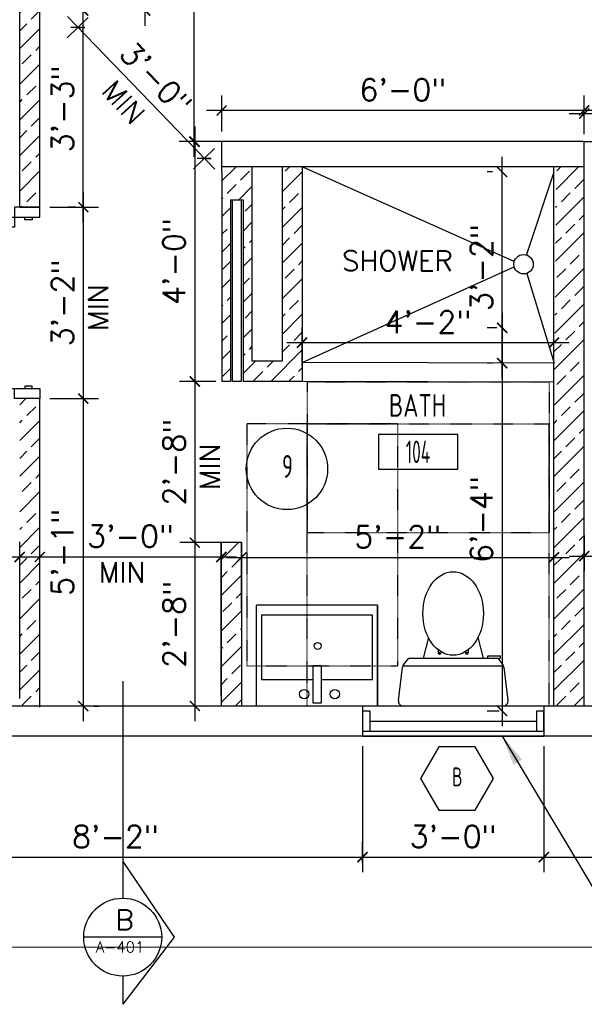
# Model space of a CAD drawing. Header units: inches. Extents: x -3803 to 34213, y -3756 to 4522.
# Tile 15 of 64: x 31445 to 31557, y 2309 to 2504. Entities that reach past the tile are written whole.
import ezdxf
from ezdxf.enums import TextEntityAlignment as Align

# ---------------------------------------------------------------- set-up
doc = ezdxf.new("R2010")
doc.units = ezdxf.units.IN
doc.header["$LTSCALE"] = 0.011
doc.header["$MEASUREMENT"] = 0
doc.header["$PDMODE"] = 1
doc.linetypes.add('DASHED2', pattern=[0.375, 0.25, -0.125])
doc.layers.get('0').update_dxf_attribs({"linetype": 'CONTINUOUS'})
doc.layers.get('Defpoints').update_dxf_attribs({"linetype": 'CONTINUOUS'})
for name, color, linetype in [('a-door', 2, 'CONTINUOUS'), ('FHA', 8, 'DASHED2'), ('FIXT', 8, 'CONTINUOUS'), ('G-SYMB', 1, 'CONTINUOUS'), ('Hatch-ExisWalls', 123, 'CONTINUOUS'), ('TEXT', 2, 'CONTINUOUS'), ('Walls', 5, 'CONTINUOUS')]:
    doc.layers.add(name, color=color, linetype=linetype)
doc.layers.add('DIM', color=4, linetype='CONTINUOUS', lineweight=13)
doc.styles.add('MED', font='archstyl.shx', dxfattribs={"width": 0.8, "height": 0.125})
doc.styles.add('ROMANS', font='romans.shx')
doc.styles.add('SMA', font='archstyl.shx', dxfattribs={"width": 0.8, "height": 0.0625})
doc.dimstyles.new('ANGEL', dxfattribs={"dimtxt": 4.375, "dimasz": 2, "dimexe": 3, "dimexo": 2, "dimgap": 1.5, "dimtad": 1, "dimdec": 0, "dimzin": 3, "dimdsep": 46, "dimlunit": 4, "dimtxsty": 'ROMANS', "dimblk": 'ARCHTICK', "dimcen": 0, "dimdle": 3, "dimclrd": 4, "dimclre": 4, "dimclrt": 2, "dimadec": 0, "dimazin": 0, "dimtfac": 1, "dimtdec": 0, "dimtmove": 1, "dimatfit": 3, "dimfxl": 1, "dimfrac": 2, "dimtolj": 1, "dimtzin": 0, "dimarcsym": 0})
doc.dimstyles.new('Copy of STANDARD', dxfattribs={"dimtxt": 8, "dimasz": 3, "dimexe": 3, "dimexo": 3, "dimgap": 3, "dimtad": 1, "dimrnd": 1, "dimzin": 3, "dimdsep": 46, "dimlunit": 4, "dimtxsty": 'Standard', "dimblk": 'ARCHTICK', "dimcen": 3, "dimdle": 3, "dimadec": 0, "dimazin": 0, "dimtfac": 1, "dimtix": 1, "dimtofl": 0, "dimtmove": 1, "dimatfit": 3, "dimfxl": 3, "dimtolj": 1, "dimtzin": 0, "dimlwd": -1, "dimlwe": -1, "dimarcsym": 0})
pattern_1 = [(45, (2203.535, -134.2524), (-3.5355339, 3.5355339), []), (45, (2207.0704, -134.2524), (-3.5355339, 3.5355339), [2.5, -1.25])]

# ---------------------------------------------------------------- blocks, each defined once
blk = doc.blocks.new('A$C6F230B04')
at = {"ltscale": 48}
for p, q in [((0.82, 18.91), (0, 25.49)), ((0.99, 26.61), (20.75, 26.61)), ((21.74, 25.49), (20.91, 18.91)), ((20.8, 18.63), (0.95, 18.63)), ((2.04, 17.13), (1.03, 18.41)), ((20.71, 18.41), (19.7, 17.13)), ((3.98, 16.63), (1.48, 16.63)), ((19.7, 17.13), (2.04, 17.13)), ((5.96, 13), (4.9, 17.13)), ((15.78, 13), (16.84, 17.13))]:
    blk.add_line(p, q, dxfattribs=at)
for p, q in [((1.48, 17.13), (1.48, 16.63)), ((1.87, 17.13), (1.5, 17.13)), ((3.98, 17.13), (3.98, 16.63)), ((7.9, 15.45), (7.9, 16.08)), ((8.15, 16.33), (8.15, 16.33)), ((8.4, 15.8), (8.4, 16.08)), ((13.34, 15.8), (13.34, 16.08)), ((13.59, 16.33), (13.59, 16.33)), ((13.84, 15.45), (13.84, 16.08))]:
    blk.add_line(p, q)
for centre in [(8.15, 16.09), (13.59, 16.09)]:
    blk.add_circle(centre, 0.125)
for centre, start, end in [((0.99, 25.61), 90, 187.1438), ((20.75, 25.61), 352.8562, 90), ((1.82, 19.03), 187.1438, 218.2232), ((19.92, 19.03), 321.7768, 352.8562)]:
    blk.add_arc(centre, 1, start, end, dxfattribs=at)
for centre, start, end in [((8.15, 16.08), 90, 180), ((8.15, 16.08), 0, 90), ((13.59, 16.08), 90, 180), ((13.59, 16.08), 0, 90)]:
    blk.add_arc(centre, 0.25, start, end)
blk.add_ellipse((10.87, 8.25), major_axis=(0, 8.29), ratio=0.724165)
blk = doc.blocks.new('_ArchTick')
at = {"color": 0, "linetype": 'ByBlock', "const_width": 0.15}
blk.add_lwpolyline([(-0.5, -0.5), (0.5, 0.5)], dxfattribs=at)
blk = doc.blocks.new('*D383')
at = {"layer": 'Defpoints', "color": 0, "transparency": 16777216}
for p in [(-95.34, -164.96), (-96.28, -241), (-94.85, -241)]:
    blk.add_point(p, dxfattribs=at)
at = {"layer": 'DIM', "color": 4, "lineweight": -2, "transparency": 16777216}
for p, q in [((-96.28, -161.96), (-96.28, -244)), ((-97.34, -164.96), (-99.28, -164.96)), ((-96.85, -241), (-99.28, -241))]:
    blk.add_line(p, q, dxfattribs=at)
at = {"layer": 'DIM', "color": 4, "lineweight": -2, "transparency": 16777216, "xscale": 2, "yscale": 2, "zscale": 2}
for p, rotation in [((-96.28, -164.96), 90), ((-96.28, -241), 270)]:
    blk.add_blockref('_ArchTick', p, dxfattribs=dict(at, rotation=rotation))
at = {"layer": 'DIM', "color": 2, "transparency": 16777216, "insert": (-100.39, -202.98), "char_height": 4.375, "attachment_point": 5, "rotation": 90, "style": 'ROMANS'}
blk.add_mtext('\\A1;6\'-4"', dxfattribs=at)
blk = doc.blocks.new('AINC-DOORID')
at = {"layer": 'G-SYMB'}
blk.add_circle((0, 0), 0.1673, dxfattribs=at)
at = {"layer": 'G-SYMB', "color": 4, "linetype": 'Continuous', "style": 'SMA', "width": 0.75}
blk.add_attdef('DNUM', text='', height=0.0938, dxfattribs=at).set_placement((0.0025, 0.0102), align=Align.MIDDLE)
blk = doc.blocks.new('AINC-ROOMID')
at = {"layer": 'G-SYMB'}
blk.add_lwpolyline([(-0.2473, -0.3519), (0.2533, -0.3519), (0.2533, -0.1607), (-0.2473, -0.1607)], close=True, dxfattribs=at)
at = {"layer": 'G-SYMB', "color": 4, "linetype": 'Continuous', "style": 'MED', "oblique": -180, "text_generation_flag": 6}
for tag, p in [('%%UROOM-ID', (0, 0.2093)), ('%%USPAN', (0, 0))]:
    blk.add_attdef(tag, text='', height=0.125, rotation=180, dxfattribs=at).set_placement(p, align=Align.MIDDLE)
at = {"layer": 'G-SYMB', "color": 4, "linetype": 'Continuous', "style": 'MED', "text_generation_flag": 6, "width": 0.75}
blk.add_attdef('R-NUM', text='', height=0.125, rotation=180, dxfattribs=at).set_placement((0.003, -0.2563), align=Align.MIDDLE)
blk = doc.blocks.new('32inch clear swing door')
at = {"layer": 'a-door', "color": 2, "linetype": 'Continuous', "lineweight": -3}
for p, q in [((-2.5, -36), (-2.5, -38)), ((2.5, -36), (-2.5, -36)), ((-1, -36), (-1, -35.5)), ((-1, -35.5), (0.5, -35.5)), ((0.5, -36), (-1, -36)), ((0.5, -35.5), (0.5, -36)), ((2.5, -38), (2.5, -36)), ((-2.5, -38), (2.5, -38))]:
    blk.add_line(p, q, dxfattribs=at)
for points in [[(-2.5, -2), (-2.5, 0), (2.5, 0), (2.5, -2)], [(-1, -2), (-1, -2.5), (0.5, -2.5), (0.5, -2)], [(2.5, -2), (2.5, -4), (36.5, -4), (36.5, -2)]]:
    blk.add_lwpolyline(points, close=True, dxfattribs=at)
at = {"layer": 'a-door', "color": 2, "linetype": 'Continuous', "lineweight": -3, "extrusion": (0, 0, -1)}
blk.add_arc((-2.79, -2.24), 33.76, 182.9866, 270.4848, dxfattribs=at)
blk = doc.blocks.new('*D384')
at = {"layer": 'Defpoints', "color": 0, "transparency": 16777216}
for p in [(-86, -167.89), (-135.99, -174.59), (-86, -180.54)]:
    blk.add_point(p, dxfattribs=at)
at = {"layer": 'DIM', "color": 4, "lineweight": -2, "transparency": 16777216}
for p, q in [((-135.99, -172.59), (-135.99, -164.89)), ((-86, -178.54), (-86, -164.89)), ((-138.99, -167.89), (-83, -167.89))]:
    blk.add_line(p, q, dxfattribs=at)
at = {"layer": 'DIM', "color": 4, "lineweight": -2, "transparency": 16777216, "xscale": 2, "yscale": 2, "zscale": 2, "rotation": 180}
blk.add_blockref('_ArchTick', (-135.99, -167.89), dxfattribs=at)
at = {"layer": 'DIM', "color": 4, "lineweight": -2, "transparency": 16777216, "xscale": 2, "yscale": 2, "zscale": 2}
blk.add_blockref('_ArchTick', (-86, -167.89), dxfattribs=at)
at = {"layer": 'DIM', "color": 2, "transparency": 16777216, "insert": (-111, -163.79), "char_height": 4.375, "attachment_point": 5, "style": 'ROMANS'}
blk.add_mtext('\\A1;4\'-2"', dxfattribs=at)
blk = doc.blocks.new('*D385')
at = {"layer": 'Defpoints', "color": 0, "transparency": 16777216}
for p in [(-192, -210.42), (-288, -223.06), (-192, -240.51)]:
    blk.add_point(p, dxfattribs=at)
at = {"layer": 'DIM', "color": 4, "lineweight": -2, "transparency": 16777216}
for p, q in [((-288, -221.06), (-288, -207.42)), ((-192, -238.51), (-192, -207.42)), ((-291, -210.42), (-189, -210.42))]:
    blk.add_line(p, q, dxfattribs=at)
at = {"layer": 'DIM', "color": 4, "lineweight": -2, "transparency": 16777216, "xscale": 2, "yscale": 2, "zscale": 2, "rotation": 180}
blk.add_blockref('_ArchTick', (-288, -210.42), dxfattribs=at)
at = {"layer": 'DIM', "color": 4, "lineweight": -2, "transparency": 16777216, "xscale": 2, "yscale": 2, "zscale": 2}
blk.add_blockref('_ArchTick', (-192, -210.42), dxfattribs=at)
at = {"layer": 'DIM', "color": 2, "transparency": 16777216, "insert": (-240, -206.31), "char_height": 4.375, "attachment_point": 5, "style": 'ROMANS'}
blk.add_mtext('\\A1;8\'-0"', dxfattribs=at)
blk = doc.blocks.new('*D386')
at = {"layer": 'Defpoints', "color": 0, "transparency": 16777216}
for p in [(-86, -210.5), (-86, -221.15), (-148, -222.83)]:
    blk.add_point(p, dxfattribs=at)
at = {"layer": 'DIM', "color": 4, "lineweight": -2, "transparency": 16777216}
for p, q in [((-148, -220.83), (-148, -207.5)), ((-86, -219.15), (-86, -207.5)), ((-151, -210.5), (-83, -210.5))]:
    blk.add_line(p, q, dxfattribs=at)
at = {"layer": 'DIM', "color": 4, "lineweight": -2, "transparency": 16777216, "xscale": 2, "yscale": 2, "zscale": 2, "rotation": 180}
blk.add_blockref('_ArchTick', (-148, -210.5), dxfattribs=at)
at = {"layer": 'DIM', "color": 4, "lineweight": -2, "transparency": 16777216, "xscale": 2, "yscale": 2, "zscale": 2}
blk.add_blockref('_ArchTick', (-86, -210.5), dxfattribs=at)
at = {"layer": 'DIM', "color": 2, "transparency": 16777216, "insert": (-117, -206.4), "char_height": 4.375, "attachment_point": 5, "style": 'ROMANS'}
blk.add_mtext('\\A1;5\'-2"', dxfattribs=at)
blk = doc.blocks.new('*D388')
at = {"layer": 'Defpoints', "color": 0, "transparency": 16777216}
for p in [(-166.32, 0), (-157.39, 0), (-147.68, -128)]:
    blk.add_point(p, dxfattribs=at)
at = {"layer": 'DIM', "color": 4, "lineweight": -2, "transparency": 16777216}
for p, q in [((-157.39, -131), (-157.39, 3)), ((-164.32, 0), (-154.39, 0)), ((-149.68, -128), (-160.39, -128))]:
    blk.add_line(p, q, dxfattribs=at)
at = {"layer": 'DIM', "color": 4, "lineweight": -2, "transparency": 16777216, "xscale": 2, "yscale": 2, "zscale": 2}
for p, rotation in [((-157.39, 0), 90), ((-157.39, -128), 270)]:
    blk.add_blockref('_ArchTick', p, dxfattribs=dict(at, rotation=rotation))
at = {"layer": 'DIM', "color": 2, "transparency": 16777216, "insert": (-161.5, -64), "char_height": 4.375, "attachment_point": 5, "rotation": 90, "style": 'ROMANS'}
blk.add_mtext('\\A1;10\'-8"', dxfattribs=at)
blk = doc.blocks.new('*D389')
at = {"color": 4, "lineweight": -2, "ltscale": 10, "transparency": 16777216}
for p, q in [((-80, -206.18), (-80, -213.24)), ((-56, -206.18), (-56, -213.24)), ((-83, -210.24), (-53, -210.24))]:
    blk.add_line(p, q, dxfattribs=at)
at = {"layer": 'Defpoints', "color": 0, "ltscale": 10, "transparency": 16777216}
for p in [(-80, -204.18), (-56, -204.18), (-56, -210.24)]:
    blk.add_point(p, dxfattribs=at)
at = {"color": 4, "lineweight": -2, "ltscale": 10, "transparency": 16777216, "xscale": 2, "yscale": 2, "zscale": 2, "rotation": 180}
blk.add_blockref('_ArchTick', (-80, -210.24), dxfattribs=at)
at = {"color": 4, "lineweight": -2, "ltscale": 10, "transparency": 16777216, "xscale": 2, "yscale": 2, "zscale": 2}
blk.add_blockref('_ArchTick', (-56, -210.24), dxfattribs=at)
at = {"color": 2, "ltscale": 10, "transparency": 16777216, "insert": (-68, -206.14), "char_height": 4.375, "attachment_point": 5, "style": 'ROMANS'}
blk.add_mtext('\\A1;2\'-0"', dxfattribs=at)
blk = doc.blocks.new('*D395')
at = {"layer": 'Defpoints', "color": 0, "ltscale": 10, "transparency": 16777216}
for p in [(-149.34, -128), (-157.28, -175.58), (-151.12, -175.58)]:
    blk.add_point(p, dxfattribs=at)
at = {"layer": 'DIM', "color": 4, "lineweight": -2, "ltscale": 10, "transparency": 16777216}
for p, q in [((-157.28, -125), (-157.28, -178.58)), ((-151.34, -128), (-160.28, -128)), ((-153.12, -175.58), (-160.28, -175.58))]:
    blk.add_line(p, q, dxfattribs=at)
at = {"layer": 'DIM', "color": 4, "lineweight": -2, "ltscale": 10, "transparency": 16777216, "xscale": 2, "yscale": 2, "zscale": 2}
for p, rotation in [((-157.28, -128), 90), ((-157.28, -175.58), 270)]:
    blk.add_blockref('_ArchTick', p, dxfattribs=dict(at, rotation=rotation))
at = {"layer": 'DIM', "color": 2, "ltscale": 10, "transparency": 16777216, "insert": (-161.39, -151.79), "char_height": 4.375, "attachment_point": 5, "rotation": 90, "style": 'ROMANS'}
blk.add_mtext('\\A1;4\'-0"', dxfattribs=at)
blk = doc.blocks.new('*D396')
at = {"layer": 'Defpoints', "color": 0, "ltscale": 10, "transparency": 16777216}
for p in [(-151.12, -175.58), (-157.25, -207.58), (-149.34, -207.58)]:
    blk.add_point(p, dxfattribs=at)
at = {"layer": 'DIM', "color": 4, "lineweight": -2, "ltscale": 10, "transparency": 16777216}
for p, q in [((-157.25, -172.58), (-157.25, -210.58)), ((-153.12, -175.58), (-160.25, -175.58)), ((-151.34, -207.58), (-160.25, -207.58))]:
    blk.add_line(p, q, dxfattribs=at)
at = {"layer": 'DIM', "color": 4, "lineweight": -2, "ltscale": 10, "transparency": 16777216, "xscale": 2, "yscale": 2, "zscale": 2}
for p, rotation in [((-157.25, -175.58), 90), ((-157.25, -207.58), 270)]:
    blk.add_blockref('_ArchTick', p, dxfattribs=dict(at, rotation=rotation))
at = {"layer": 'DIM', "color": 2, "ltscale": 10, "transparency": 16777216, "insert": (-161.35, -191.58), "char_height": 4.375, "attachment_point": 5, "rotation": 90, "style": 'ROMANS'}
blk.add_mtext('\\A1;2\'-8"', dxfattribs=at)
blk = doc.blocks.new('*D397')
at = {"color": 4, "lineweight": -2, "ltscale": 10, "transparency": 16777216}
for p, q in [((-96.29, -174.96), (-96.29, -131)), ((-98.21, -134), (-99.29, -134)), ((-98.22, -171.96), (-99.29, -171.96))]:
    blk.add_line(p, q, dxfattribs=at)
at = {"layer": 'Defpoints', "color": 0, "ltscale": 10, "transparency": 16777216}
for p in [(-96.29, -134), (-96.21, -134), (-96.22, -171.96)]:
    blk.add_point(p, dxfattribs=at)
at = {"color": 4, "lineweight": -2, "ltscale": 10, "transparency": 16777216, "xscale": 2, "yscale": 2, "zscale": 2}
for p, rotation in [((-96.29, -134), 90), ((-96.29, -171.96), 270)]:
    blk.add_blockref('_ArchTick', p, dxfattribs=dict(at, rotation=rotation))
at = {"color": 2, "ltscale": 10, "transparency": 16777216, "insert": (-100.4, -152.98), "char_height": 4.375, "attachment_point": 5, "rotation": 90, "style": 'ROMANS'}
blk.add_mtext('\\A1;3\'-2"', dxfattribs=at)
blk = doc.blocks.new('*D398')
at = {"color": 4, "lineweight": -2, "ltscale": 10, "transparency": 16777216}
for p, q in [((-179.39, -138), (-179.39, -182)), ((-186, -141), (-176.39, -141)), ((-186, -179), (-176.39, -179))]:
    blk.add_line(p, q, dxfattribs=at)
at = {"layer": 'Defpoints', "color": 0, "ltscale": 10, "transparency": 16777216}
for p in [(-188, -141), (-188, -179), (-179.39, -179)]:
    blk.add_point(p, dxfattribs=at)
at = {"color": 4, "lineweight": -2, "ltscale": 10, "transparency": 16777216, "xscale": 2, "yscale": 2, "zscale": 2}
for p, rotation in [((-179.39, -141), 90), ((-179.39, -179), 270)]:
    blk.add_blockref('_ArchTick', p, dxfattribs=dict(at, rotation=rotation))
at = {"color": 2, "ltscale": 10, "transparency": 16777216, "insert": (-183.49, -160), "char_height": 4.375, "attachment_point": 5, "rotation": 90, "style": 'ROMANS'}
blk.add_mtext('\\A1;3\'-2"', dxfattribs=at)
blk = doc.blocks.new('*D402')
at = {"layer": 'Defpoints', "color": 0, "ltscale": 10, "transparency": 16777216}
for p in [(-149.34, -207.58), (-157.25, -240), (-149.34, -240)]:
    blk.add_point(p, dxfattribs=at)
at = {"layer": 'DIM', "color": 4, "lineweight": -2, "ltscale": 10, "transparency": 16777216}
for p, q in [((-157.25, -204.58), (-157.25, -243)), ((-151.34, -207.58), (-160.25, -207.58)), ((-151.34, -240), (-160.25, -240))]:
    blk.add_line(p, q, dxfattribs=at)
at = {"layer": 'DIM', "color": 4, "lineweight": -2, "ltscale": 10, "transparency": 16777216, "xscale": 2, "yscale": 2, "zscale": 2}
for p, rotation in [((-157.25, -207.58), 90), ((-157.25, -240), 270)]:
    blk.add_blockref('_ArchTick', p, dxfattribs=dict(at, rotation=rotation))
at = {"layer": 'DIM', "color": 2, "ltscale": 10, "transparency": 16777216, "insert": (-161.35, -223.79), "char_height": 4.375, "attachment_point": 5, "rotation": 90, "style": 'ROMANS'}
blk.add_mtext('\\A1;2\'-8"', dxfattribs=at)
blk = doc.blocks.new('*D403')
at = {"layer": 'Defpoints', "color": 0, "ltscale": 10, "transparency": 16777216}
for p in [(0, -122.43), (-80, -128.54), (0, -128.54)]:
    blk.add_point(p, dxfattribs=at)
at = {"layer": 'DIM', "color": 4, "lineweight": -2, "ltscale": 10, "transparency": 16777216}
for p, q in [((-80, -126.54), (-80, -119.43)), ((0, -126.54), (0, -119.43)), ((-83, -122.43), (3, -122.43))]:
    blk.add_line(p, q, dxfattribs=at)
at = {"layer": 'DIM', "color": 4, "lineweight": -2, "ltscale": 10, "transparency": 16777216, "xscale": 2, "yscale": 2, "zscale": 2, "rotation": 180}
blk.add_blockref('_ArchTick', (-80, -122.43), dxfattribs=at)
at = {"layer": 'DIM', "color": 4, "lineweight": -2, "ltscale": 10, "transparency": 16777216, "xscale": 2, "yscale": 2, "zscale": 2}
blk.add_blockref('_ArchTick', (0, -122.43), dxfattribs=at)
at = {"layer": 'DIM', "color": 2, "ltscale": 10, "transparency": 16777216, "insert": (-40, -118.32), "char_height": 4.375, "attachment_point": 5, "style": 'ROMANS'}
blk.add_mtext('\\A1;6\'-8"', dxfattribs=at)
blk = doc.blocks.new('*D474')
at = {"layer": 'Defpoints', "color": 0, "ltscale": 10, "transparency": 16777216}
for p in [(-151.93, -121.81), (-151.93, -128), (-80, -128.54)]:
    blk.add_point(p, dxfattribs=at)
at = {"layer": 'DIM', "color": 4, "lineweight": -2, "ltscale": 10, "transparency": 16777216}
for p, q in [((-151.93, -126), (-151.93, -118.81)), ((-80, -126.54), (-80, -118.81)), ((-77, -121.81), (-154.93, -121.81))]:
    blk.add_line(p, q, dxfattribs=at)
at = {"layer": 'DIM', "color": 4, "lineweight": -2, "ltscale": 10, "transparency": 16777216, "xscale": 2, "yscale": 2, "zscale": 2, "rotation": 180}
blk.add_blockref('_ArchTick', (-151.93, -121.81), dxfattribs=at)
at = {"layer": 'DIM', "color": 4, "lineweight": -2, "ltscale": 10, "transparency": 16777216, "xscale": 2, "yscale": 2, "zscale": 2}
blk.add_blockref('_ArchTick', (-80, -121.81), dxfattribs=at)
at = {"layer": 'DIM', "color": 2, "ltscale": 10, "transparency": 16777216, "insert": (-115.97, -117.7), "char_height": 4.375, "attachment_point": 5, "style": 'ROMANS'}
blk.add_mtext('\\A1;6\'-0"', dxfattribs=at)
blk = doc.blocks.new('*D475')
at = {"layer": 'Defpoints', "color": 0, "ltscale": 10, "transparency": 16777216}
for p in [(-177, -80), (-167.09, -80), (-167.15, -102)]:
    blk.add_point(p, dxfattribs=at)
at = {"layer": 'DIM', "color": 4, "lineweight": -2, "ltscale": 10, "transparency": 16777216}
for p, q in [((-167.09, -105), (-167.09, -77)), ((-175, -80), (-164.09, -80)), ((-165.15, -102), (-164.09, -102))]:
    blk.add_line(p, q, dxfattribs=at)
at = {"layer": 'DIM', "color": 4, "lineweight": -2, "ltscale": 10, "transparency": 16777216, "xscale": 2, "yscale": 2, "zscale": 2}
for p, rotation in [((-167.09, -80), 90), ((-167.09, -102), 270)]:
    blk.add_blockref('_ArchTick', p, dxfattribs=dict(at, rotation=rotation))
at = {"layer": 'DIM', "color": 2, "ltscale": 10, "transparency": 16777216, "insert": (-171.2, -91), "char_height": 4.375, "attachment_point": 5, "rotation": 90, "style": 'ROMANS'}
blk.add_mtext('\\A1;1\'-10"', dxfattribs=at)
blk = doc.blocks.new('*D478')
at = {"layer": 'Defpoints', "color": 0, "ltscale": 10, "transparency": 16777216}
for p in [(-177, -102), (-151.93, -128), (-155.39, -131.33)]:
    blk.add_point(p, dxfattribs=at)
at = {"layer": 'DIM', "color": 4, "lineweight": -2, "ltscale": 10, "transparency": 16777216}
for p, q in [((-178.44, -103.39), (-182.61, -107.41)), ((-182.53, -103.17), (-153.3, -133.49)), ((-153.37, -129.39), (-157.55, -133.41))]:
    blk.add_line(p, q, dxfattribs=at)
at = {"layer": 'DIM', "color": 4, "lineweight": -2, "ltscale": 10, "transparency": 16777216, "xscale": 2, "yscale": 2, "zscale": 2}
for p, rotation in [((-180.45, -105.33), 133.9537761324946), ((-155.39, -131.33), 313.9537761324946)]:
    blk.add_blockref('_ArchTick', p, dxfattribs=dict(at, rotation=rotation))
at = {"layer": 'DIM', "color": 2, "ltscale": 10, "transparency": 16777216, "insert": (-164.96, -115.48), "char_height": 4.375, "attachment_point": 5, "rotation": 313.9538, "style": 'ROMANS'}
blk.add_mtext('\\A1;3\'-0"', dxfattribs=at)
blk = doc.blocks.new('*D404')
at = {"layer": 'Defpoints', "color": 0, "ltscale": 10, "transparency": 16777216}
for p in [(-179.39, -102), (-178.86, -102), (-178.86, -141)]:
    blk.add_point(p, dxfattribs=at)
at = {"layer": 'DIM', "color": 4, "lineweight": -2, "ltscale": 10, "transparency": 16777216}
for p, q in [((-179.39, -144), (-179.39, -99)), ((-180.86, -102), (-182.39, -102)), ((-180.86, -141), (-182.39, -141))]:
    blk.add_line(p, q, dxfattribs=at)
at = {"layer": 'DIM', "color": 4, "lineweight": -2, "ltscale": 10, "transparency": 16777216, "xscale": 2, "yscale": 2, "zscale": 2}
for p, rotation in [((-179.39, -102), 90), ((-179.39, -141), 270)]:
    blk.add_blockref('_ArchTick', p, dxfattribs=dict(at, rotation=rotation))
at = {"layer": 'DIM', "color": 2, "ltscale": 10, "transparency": 16777216, "insert": (-183.49, -121.5), "char_height": 4.375, "attachment_point": 5, "rotation": 90, "style": 'ROMANS'}
blk.add_mtext('\\A1;3\'-3"', dxfattribs=at)
blk = doc.blocks.new('*D405')
at = {"layer": 'Defpoints', "color": 0, "ltscale": 10, "transparency": 16777216}
for p in [(-179.39, -179), (-179.39, -240), (-179.39, -240)]:
    blk.add_point(p, dxfattribs=at)
at = {"layer": 'DIM', "color": 4, "lineweight": -2, "ltscale": 10, "transparency": 16777216}
for p, q in [((-179.39, -176), (-179.39, -243)), ((-177.39, -179), (-176.39, -179)), ((-177.39, -240), (-176.39, -240))]:
    blk.add_line(p, q, dxfattribs=at)
at = {"layer": 'DIM', "color": 4, "lineweight": -2, "ltscale": 10, "transparency": 16777216, "xscale": 2, "yscale": 2, "zscale": 2}
for p, rotation in [((-179.39, -179), 90), ((-179.39, -240), 270)]:
    blk.add_blockref('_ArchTick', p, dxfattribs=dict(at, rotation=rotation))
at = {"layer": 'DIM', "color": 2, "ltscale": 10, "transparency": 16777216, "insert": (-183.49, -209.5), "char_height": 4.375, "attachment_point": 5, "rotation": 90, "style": 'ROMANS'}
blk.add_mtext('\\A1;5\'-1"', dxfattribs=at)
blk = doc.blocks.new('AINC-WINID')
at = {"layer": 'G-SYMB', "linetype": 'Continuous'}
blk.add_lwpolyline([(0.2577, 20.2671), (0.1675, 20.4234), (-0.0129, 20.4234), (-0.1031, 20.2671), (-0.0129, 20.1109), (0.1675, 20.1109)], close=True, dxfattribs=at)
at = {"layer": 'G-SYMB', "color": 4, "linetype": 'Continuous', "style": 'SMA', "width": 0.75}
blk.add_attdef('WNUM', text='', height=0.0938, dxfattribs=at).set_placement((0.0793, 20.2753), align=Align.MIDDLE)
blk = doc.blocks.new('*D455')
at = {"layer": 'Defpoints', "color": 0, "ltscale": 10, "transparency": 16777216}
for p in [(-222, -270.08), (-124, -270), (-124, -273.1)]:
    blk.add_point(p, dxfattribs=at)
at = {"layer": 'DIM', "color": 4, "lineweight": -2, "ltscale": 10, "transparency": 16777216}
for p, q in [((-222, -268.08), (-222, -267)), ((-124, -271.1), (-124, -267)), ((-225, -270), (-121, -270))]:
    blk.add_line(p, q, dxfattribs=at)
at = {"layer": 'DIM', "color": 4, "lineweight": -2, "ltscale": 10, "transparency": 16777216, "xscale": 2, "yscale": 2, "zscale": 2, "rotation": 180}
blk.add_blockref('_ArchTick', (-222, -270), dxfattribs=at)
at = {"layer": 'DIM', "color": 4, "lineweight": -2, "ltscale": 10, "transparency": 16777216, "xscale": 2, "yscale": 2, "zscale": 2}
blk.add_blockref('_ArchTick', (-124, -270), dxfattribs=at)
at = {"layer": 'DIM', "color": 2, "ltscale": 10, "transparency": 16777216, "insert": (-173, -265.9), "char_height": 4.375, "attachment_point": 5, "style": 'ROMANS'}
blk.add_mtext('\\A1;8\'-2"', dxfattribs=at)
blk = doc.blocks.new('*D456')
at = {"layer": 'Defpoints', "color": 0, "ltscale": 10, "transparency": 16777216}
for p in [(-124, -246), (-88, -259.71), (-88, -269.99)]:
    blk.add_point(p, dxfattribs=at)
at = {"layer": 'DIM', "color": 4, "lineweight": -2, "ltscale": 10, "transparency": 16777216}
for p, q in [((-124, -248), (-124, -272.99)), ((-88, -261.71), (-88, -272.99)), ((-127, -269.99), (-85, -269.99))]:
    blk.add_line(p, q, dxfattribs=at)
at = {"layer": 'DIM', "color": 4, "lineweight": -2, "ltscale": 10, "transparency": 16777216, "xscale": 2, "yscale": 2, "zscale": 2, "rotation": 180}
blk.add_blockref('_ArchTick', (-124, -269.99), dxfattribs=at)
at = {"layer": 'DIM', "color": 4, "lineweight": -2, "ltscale": 10, "transparency": 16777216, "xscale": 2, "yscale": 2, "zscale": 2}
blk.add_blockref('_ArchTick', (-88, -269.99), dxfattribs=at)
at = {"layer": 'DIM', "color": 2, "ltscale": 10, "transparency": 16777216, "insert": (-106, -265.89), "char_height": 4.375, "attachment_point": 5, "style": 'ROMANS'}
blk.add_mtext('\\A1;3\'-0"', dxfattribs=at)
blk = doc.blocks.new('*D457')
at = {"layer": 'Defpoints', "color": 0, "ltscale": 10, "transparency": 16777216}
for p in [(-88, -246), (6, -246), (6, -270)]:
    blk.add_point(p, dxfattribs=at)
at = {"layer": 'DIM', "color": 4, "lineweight": -2, "ltscale": 10, "transparency": 16777216}
for p, q in [((-88, -248), (-88, -273)), ((6, -248), (6, -273)), ((-91, -270), (9, -270))]:
    blk.add_line(p, q, dxfattribs=at)
at = {"layer": 'DIM', "color": 4, "lineweight": -2, "ltscale": 10, "transparency": 16777216, "xscale": 2, "yscale": 2, "zscale": 2, "rotation": 180}
blk.add_blockref('_ArchTick', (-88, -270), dxfattribs=at)
at = {"layer": 'DIM', "color": 4, "lineweight": -2, "ltscale": 10, "transparency": 16777216, "xscale": 2, "yscale": 2, "zscale": 2}
blk.add_blockref('_ArchTick', (6, -270), dxfattribs=at)
at = {"layer": 'DIM', "color": 2, "ltscale": 10, "transparency": 16777216, "insert": (-41, -265.9), "char_height": 4.375, "attachment_point": 5, "style": 'ROMANS'}
blk.add_mtext('\\A1;7\'-10"', dxfattribs=at)
blk = doc.blocks.new('*D473')
at = {"layer": 'Defpoints', "color": 0, "transparency": 16777216}
for p in [(-152, -210.42), (-188, -223.06), (-152, -240)]:
    blk.add_point(p, dxfattribs=at)
at = {"layer": 'DIM', "color": 4, "lineweight": -2, "transparency": 16777216}
for p, q in [((-188, -221.06), (-188, -207.42)), ((-152, -238), (-152, -207.42)), ((-191, -210.42), (-149, -210.42))]:
    blk.add_line(p, q, dxfattribs=at)
at = {"layer": 'DIM', "color": 4, "lineweight": -2, "transparency": 16777216, "xscale": 2, "yscale": 2, "zscale": 2, "rotation": 180}
blk.add_blockref('_ArchTick', (-188, -210.42), dxfattribs=at)
at = {"layer": 'DIM', "color": 4, "lineweight": -2, "transparency": 16777216, "xscale": 2, "yscale": 2, "zscale": 2}
blk.add_blockref('_ArchTick', (-152, -210.42), dxfattribs=at)
at = {"layer": 'DIM', "color": 2, "transparency": 16777216, "insert": (-170, -206.31), "char_height": 4.375, "attachment_point": 5, "style": 'ROMANS'}
blk.add_mtext('\\A1;3\'-0"', dxfattribs=at)
blk = doc.blocks.new('STAIS 1ST FLOOR')
at = {"color": 2, "ltscale": 10}
blk.add_line((-42, -287.85), (294, -287.85), dxfattribs=at)
blk = doc.blocks.new('typical interior floor plan')
at = {"color": 8}
blk.add_line((-80, -128), (-56, -128), dxfattribs=at)
at = {"color": 1}
for p, q in [((-93.9, -151.81), (-135.93, -133)), ((-91.43, -150.5), (-85.94, -134)), ((-135.93, -171.84), (-93.9, -152.83)), ((-91.41, -154.15), (-85.95, -171.98)), ((-85.94, -171.98), (-135.93, -171.84)), ((-85.94, -175.73), (-135.93, -175.58))]:
    blk.add_line(p, q, dxfattribs=at)
at = {"color": 1, "ltscale": 10}
for p, q in [((-171.56, -235.08), (-171.56, -278.14)), ((-171.56, -270.84), (-161.34, -285.89)), ((-163.83, -285.87), (-179.28, -285.87)), ((-161.34, -285.89), (-171.56, -299.2)), ((-171.56, -293.59), (-171.56, -299.2))]:
    blk.add_line(p, q, dxfattribs=at)
at = {"color": 1}
blk.add_circle((-92.04, -152.33), 1.93, dxfattribs=at)
at = {"color": 1, "ltscale": 10}
blk.add_circle((-171.56, -285.87), 7.73, dxfattribs=at)
at = {"layer": 'a-door'}
for p, q in [((-122.5, -243), (-89.5, -243)), ((-124, -246), (-88, -246)), ((-122.5, -245), (-88, -245))]:
    blk.add_line(p, q, dxfattribs=at)
at = {"layer": 'a-door', "color": 2, "linetype": 'Continuous', "lineweight": -3}
blk.add_lwpolyline([(-148.06, -175.58), (-149.81, -175.58), (-149.81, -139.58), (-148.06, -139.58)], close=True, dxfattribs=at)
at = {"layer": 'a-door'}
for points in [[(-124, -245), (-122.5, -245), (-122.5, -241), (-124, -241)], [(-89.5, -245), (-88, -245), (-88, -241), (-89.5, -241)]]:
    blk.add_lwpolyline(points, close=True, dxfattribs=at)
at = {"layer": 'FHA', "ltscale": 25}
blk.add_lwpolyline([(-134.93, -175.65), (-86.93, -175.65), (-86.93, -205.65), (-134.93, -205.65), (-134.93, -175.65)], dxfattribs=at)
for points in [[(-146.97, -184), (-146.97, -232), (-116.97, -232), (-116.97, -184)], [(-87, -240), (-135, -240), (-135, -184), (-87, -184)]]:
    blk.add_lwpolyline(points, close=True, dxfattribs=at)
at = {"layer": 'FIXT'}
for p, q in [((-121, -220), (-145, -220)), ((-145, -240), (-145, -220)), ((-121, -240), (-121, -220)), ((-121, -220), (-121, -240)), ((-122, -222), (-144, -222)), ((-144, -222), (-144, -234.75)), ((-122, -234.75), (-122, -222)), ((-133.8, -239.41), (-133.8, -231.97)), ((-133.8, -231.97), (-132.2, -231.97)), ((-132.2, -231.97), (-132.2, -239.41)), ((-144, -234.75), (-133.8, -234.75)), ((-132.2, -234.75), (-122, -234.75)), ((-132.2, -239.41), (-133.8, -239.41))]:
    blk.add_line(p, q, dxfattribs=at)
for centre, radius in [((-132.89, -228.08), 0.687), ((-135.57, -237.64), 0.915), ((-129.48, -237.64), 0.915)]:
    blk.add_circle(centre, radius, dxfattribs=at)
at = {"layer": 'Walls'}
for p, q in [((-192, -141), (-192, -102)), ((-188, -141), (-188, -102)), ((-80.22, -128), (-152.22, -128)), ((-151.93, -134), (-151.93, -128)), ((-80, -240), (-80, -128)), ((-80, -133), (-151.93, -133)), ((-151.93, -134), (-151.93, -172.58)), ((-145.93, -133), (-145.93, -171.58)), ((-139.93, -133), (-139.93, -171.58)), ((-135.93, -133), (-135.93, -175.58)), ((-86, -240), (-86, -133)), ((-151.93, -139.58), (-151.93, -175.58)), ((-150.18, -139.58), (-150.18, -175.58)), ((-150.18, -139.58), (-147.68, -139.58)), ((-147.68, -139.58), (-147.68, -175.58)), ((-192, -141), (-188, -141)), ((-192, -141), (-188, -141)), ((-139.93, -171.58), (-145.93, -171.58)), ((-150.18, -175.58), (-151.93, -175.58)), ((-145.93, -175.58), (-147.68, -175.58)), ((-135.93, -175.58), (-145.93, -175.58)), ((-188, -179), (-192, -179)), ((-188, -184), (-188, -179)), ((-188, -240.21), (-188, -184)), ((-148, -207.58), (-152, -207.58)), ((-152, -207.58), (-152, -240)), ((-148, -207.58), (-148, -240)), ((0, -240), (-288, -240)), ((-124, -240), (-124, -246)), ((-88, -240), (-88, -246)), ((6, -246), (-294, -246))]:
    blk.add_line(p, q, dxfattribs=at)
at = {"xscale": -1}
blk.add_blockref('32inch clear swing door', (-190.5, -141), dxfattribs=at)
ref = blk.add_blockref('AINC-ROOMID', (-113.06, -180.34), dxfattribs=dict(xscale=31.40809428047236, yscale=35.94597718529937, zscale=31.40809428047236))
ref.add_attrib('%%USPAN', 'BATH', dxfattribs={"layer": 'G-SYMB', "color": 4, "linetype": 'Continuous', "height": 4.493, "rotation": 180, "style": 'MED', "text_generation_flag": 6, "width": 0.873758}).set_placement((-113.06, -180.34), align=Align.MIDDLE)
ref.add_attrib('R-NUM', '104', dxfattribs={"layer": 'G-SYMB', "color": 4, "linetype": 'Continuous', "height": 4.493, "rotation": 180, "style": 'MED', "text_generation_flag": 6, "width": 0.655319}).set_placement((-112.97, -189.55), align=Align.MIDDLE)
for name, p, xscale, yscale, zscale, values in [('AINC-DOORID', (-138.99, -192.94), 48.29248555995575, 48.29248555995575, 48.29248555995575, {'DNUM': '9'}), ('AINC-WINID', (-108.36, -1069.62), 40.22379667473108, 40.22379667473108, 40.22379667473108, {'WNUM': 'B'})]:
    blk.add_blockref(name, p, dxfattribs=dict(xscale=xscale, yscale=yscale, zscale=zscale)).add_auto_attribs(values)
at = {"layer": 'FIXT', "rotation": 180}
blk.add_blockref('A$C6F230B04', (-95.13, -213.39), dxfattribs=at)
at = {"layer": 'TEXT', "color": 2, "char_height": 4.0007, "width": 137.2543, "attachment_point": 1}
for insert, rotation in [((-173.09, -115.45), 312.5479), ((-178.42, -165.54), 90), ((-156.27, -197.13), 90)]:
    blk.add_mtext('{\\Fromans|c0;MIN}', dxfattribs=dict(at, insert=insert, rotation=rotation))
for s, insert in [('{\\Fromans|c0;SHOWER}', (-128.05, -149.65)), ('{\\Fromans|c0;MIN}', (-176.34, -211.46)), ('{\\Fromans|c0;B}', (-172.99, -280.43))]:
    blk.add_mtext(s, dxfattribs=dict(at, insert=insert))
at = {"ltscale": 10}
for base, p1, p2, picture, middle in [((-96.29, -134), (-96.22, -171.96), (-96.21, -134), '*D397', (-100.4, -152.98)), ((-179.39, -179), (-188, -141), (-188, -179), '*D398', (-183.49, -160))]:
    dim = blk.add_linear_dim(base=base, p1=p1, p2=p2, angle=90, dimstyle='ANGEL', dxfattribs=at)
    dim.commit()
    dim.dimension.update_dxf_attribs({"geometry": picture, "text_midpoint": middle})
dim = blk.add_linear_dim(base=(-56, -210.24), p1=(-80, -204.18), p2=(-56, -204.18), dimstyle='ANGEL', dxfattribs=at)
dim.commit()
dim.dimension.update_dxf_attribs({"geometry": '*D389', "text_midpoint": (-68, -206.14)})
at = {"layer": 'DIM'}
for base, p1, p2, picture, middle in [((-157.39, 0), (-147.68, -128), (-166.32, 0), '*D388', (-161.5, -64)), ((-96.28, -241), (-95.34, -164.96), (-94.85, -241), '*D383', (-100.39, -202.98))]:
    dim = blk.add_linear_dim(base=base, p1=p1, p2=p2, angle=90, dimstyle='ANGEL', dxfattribs=at)
    dim.commit()
    dim.dimension.update_dxf_attribs({"geometry": picture, "text_midpoint": middle})
at = {"layer": 'DIM', "ltscale": 10}
dim = blk.add_linear_dim(base=(-167.09, -80), p1=(-167.15, -102), p2=(-177, -80), angle=90, dimstyle='ANGEL', dxfattribs=at)
dim.commit()
dim.dimension.update_dxf_attribs({"geometry": '*D475', "text_midpoint": (-167.09, -91), "dimtype": 128})
for base, p1, p2, picture, middle in [((-179.39, -102), (-178.86, -141), (-178.86, -102), '*D404', (-183.49, -121.5)), ((-157.28, -175.58), (-149.34, -128), (-151.12, -175.58), '*D395', (-161.39, -151.79)), ((-157.25, -207.58), (-151.12, -175.58), (-149.34, -207.58), '*D396', (-161.35, -191.58)), ((-157.25, -240), (-149.34, -207.58), (-149.34, -240), '*D402', (-161.35, -223.79))]:
    dim = blk.add_linear_dim(base=base, p1=p1, p2=p2, angle=90, dimstyle='ANGEL', dxfattribs=at)
    dim.commit()
    dim.dimension.update_dxf_attribs({"geometry": picture, "text_midpoint": middle})
for p1, p2, distance, picture, middle in [((-177, -102), (-151.93, -128), -4.8, '*D478', (-164.96, -115.48)), ((-179.39, -179), (-179.39, -240), 0, '*D405', (-183.49, -209.5))]:
    dim = blk.add_aligned_dim(p1=p1, p2=p2, distance=distance, dimstyle='ANGEL', dxfattribs=at)
    dim.commit()
    dim.dimension.update_dxf_attribs({"geometry": picture, "text_midpoint": middle})
for base, p1, p2, picture, middle in [((-151.93, -121.81), (-80, -128.54), (-151.93, -128), '*D474', (-115.97, -117.7)), ((0, -122.43), (-80, -128.54), (0, -128.54), '*D403', (-40, -118.32)), ((-88, -269.99), (-124, -246), (-88, -259.71), '*D456', (-106, -265.89)), ((6, -270), (-88, -246), (6, -246), '*D457', (-41, -265.9)), ((-124, -270), (-222, -270.08), (-124, -273.1), '*D455', (-173, -265.9))]:
    dim = blk.add_linear_dim(base=base, p1=p1, p2=p2, dimstyle='ANGEL', dxfattribs=at)
    dim.commit()
    dim.dimension.update_dxf_attribs({"geometry": picture, "text_midpoint": middle})
at = {"layer": 'DIM'}
for base, p1, p2, picture, middle in [((-86, -167.89), (-135.99, -174.59), (-86, -180.54), '*D384', (-111, -163.79)), ((-192, -210.42), (-288, -223.06), (-192, -240.51), '*D385', (-240, -206.31)), ((-152, -210.42), (-188, -223.06), (-152, -240), '*D473', (-170, -206.31)), ((-86, -210.5), (-148, -222.83), (-86, -221.15), '*D386', (-117, -206.4))]:
    dim = blk.add_linear_dim(base=base, p1=p1, p2=p2, dimstyle='ANGEL', dxfattribs=at)
    dim.commit()
    dim.dimension.update_dxf_attribs({"geometry": picture, "text_midpoint": middle})
at = {"layer": 'TEXT', "color": 9, "ltscale": 10, "annotation_type": 0, "has_hookline": 1, "hookline_direction": 0, "text_width": 68.2}
blk.add_leader([(-96.28, -246), (-69.42, -290.87), (6.67, -290.87)], dimstyle='Copy of STANDARD', override={"dimasz": 6, "dimtad": 0}, dxfattribs=at)

msp = doc.modelspace()

# ---------------------------------------------------------------- hatches: boundary and pattern name
at = {"layer": 'Hatch-ExisWalls'}
h = msp.add_hatch(dxfattribs=at)
h.set_pattern_fill('ANSI33', color=4, scale=20)
h.set_pattern_definition(pattern_1)
h.paths.add_polyline_path([(31448.5347646, 2507.8546257), (31444.5347646, 2507.8546257), (31444.534764, 2466.8546735), (31448.5347617, 2466.8546735)])
edge = h.paths.add_edge_path()
edge.add_line((31556.5347617, 2474.8351748), (31556.5347617, 2474.856575))
edge.add_line((31556.5347617, 2474.856575), (31550.9901862, 2475.0373414))
edge.add_line((31550.9901862, 2475.0373414), (31550.5347617, 2423.7034764))
edge.add_arc((31551.2467411, 2422.3995334), 1.4856588, 118.635434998, 215.649517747)
edge.add_arc((31550.1205277, 2420.9812146), 0.5583498, 98.344369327, 402.107354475)
edge.add_line((31550.5347617, 2421.3556004), (31550.5347617, 2367.8546257))
edge.add_line((31550.5347617, 2367.8546257), (31556.5347617, 2367.8546257))
edge.add_line((31556.5347617, 2367.8546257), (31556.5347646, 2474.8351748))
edge.add_line((31556.5347646, 2474.8351748), (31556.5347617, 2474.8351748))
h = msp.add_hatch(dxfattribs=at)
h.set_pattern_fill('ANSI33', color=4, scale=20)
h.paths.add_polyline_path([(31500.6001763, 2474.856575), (31496.6002848, 2474.856575), (31496.6002848, 2436.270056), (31490.6002848, 2436.270056), (31490.6002848, 2474.856575), (31484.6002848, 2474.856575), (31484.6002848, 2473.856575), (31484.6002848, 2435.270056), (31484.6002848, 2432.270056), (31486.3502848, 2432.270056), (31486.3502848, 2468.270056), (31488.8502848, 2468.270056), (31488.8502848, 2432.270056), (31490.6002848, 2432.270056), (31500.6047971, 2432.270056)])
h = msp.add_hatch(dxfattribs=at)
h.set_pattern_fill('ANSI33', color=4, scale=20)
h.set_pattern_definition(pattern_1)
h.paths.add_polyline_path([(31448.5347617, 2428.8546735), (31444.5347617, 2428.8546735), (31444.5347646, 2367.8546257), (31448.5347646, 2367.8546257)])
h.paths.add_polyline_path([(31488.5378771, 2400.351427), (31484.5378771, 2400.270056), (31484.5378771, 2367.8546257), (31488.5378771, 2367.8546257)])
h.paths.add_polyline_path([(31378.5347646, 2361.8546257), (31378.5347646, 2367.8546257), (31378.4786983, 2367.8546257), (31378.484762, 2361.8546257)])

# ---------------------------------------------------------------- block references
msp.add_blockref('typical interior floor plan', (31636.5347617, 2607.8546257))
at = {"layer": 'DIM', "ltscale": 10}
msp.add_blockref('STAIS 1ST FLOOR', (31348.5347646, 2607.8546257), dxfattribs=at)

# ---------------------------------------------------------------- texts
at = {"layer": 'TEXT', "color": 2, "insert": (31459.6360728, 2321.0988218), "char_height": 2.159637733, "width": 74.092047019, "attachment_point": 1}
msp.add_mtext('{\\Fromans|c0;A-401}', dxfattribs=at)

doc.saveas('drawing.dxf')
